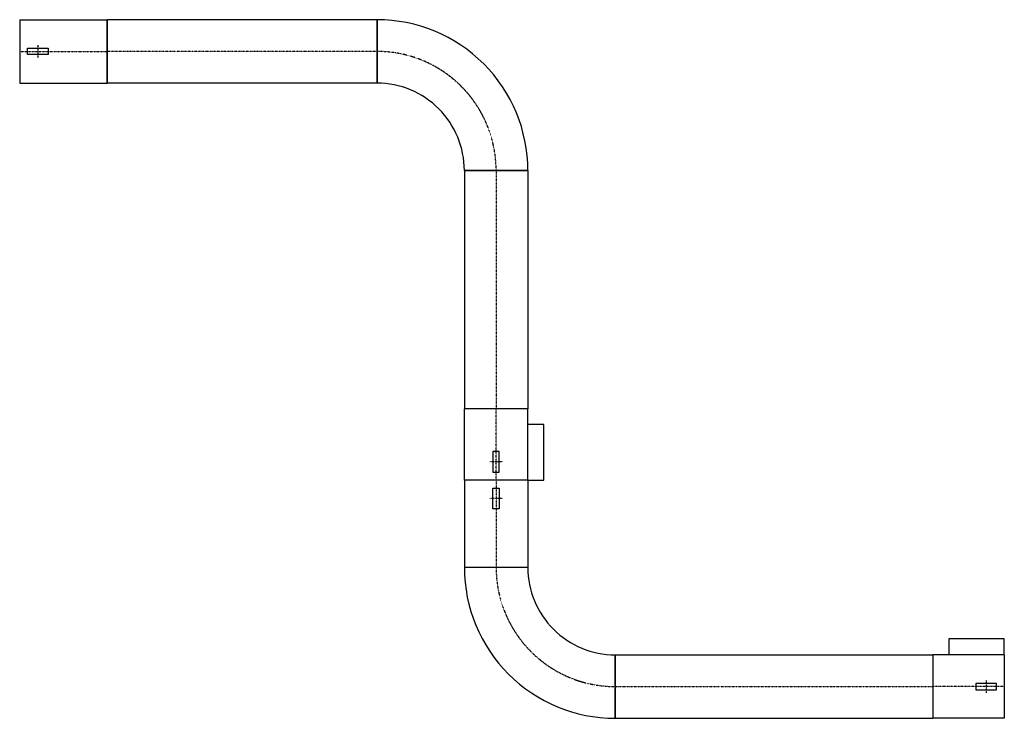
# Model space of a CAD drawing. Extents: x 0 to 6200, y -4200 to 200.
import ezdxf

# ---------------------------------------------------------------- set-up
doc = ezdxf.new("R2010")
doc.units = 0
doc.header["$MEASUREMENT"] = 0
doc.linetypes.add('DASHDOT', pattern=[1, 0.5, -0.25, 0, -0.25])
doc.layers.add('12', color=7, linetype='Continuous')

# ---------------------------------------------------------------- blocks, each defined once
blk = doc.blocks.new('Group2')
at = {"layer": '12', "color": 7, "linetype": 'Continuous'}
for p, q in [((0, 200), (0, -200)), ((0, 200), (550, 200)), ((550, 200), (550, -200)), ((0, -200), (550, -200))]:
    blk.add_line(p, q, dxfattribs=at)
at = {"layer": '12', "color": 3, "linetype": 'DASHDOT'}
for p, q in [((0, 0), (550, 0)), ((115, 40), (115, -40))]:
    blk.add_line(p, q, dxfattribs=at)
at = {"layer": '12', "color": 3, "linetype": 'Continuous'}
for p, q in [((50, 20), (180, 20)), ((50, -20), (50, 20)), ((180, 20), (180, -20)), ((180, -20), (50, -20))]:
    blk.add_line(p, q, dxfattribs=at)
blk = doc.blocks.new('B502#1')
at = {"layer": '12', "color": 7, "linetype": 'Continuous'}
for p, q in [((2250, 200), (550, 200)), ((550, -200), (550, 200)), ((2250, -200), (2250, 200)), ((2250, -200), (550, -200)), ((2800, -750), (2800, -2250)), ((3200, -750), (2800, -750)), ((3200, -750), (3200, -2250)), ((3200, -2250), (2800, -2250)), ((3750, -3800), (5750, -3800)), ((3750, -3800), (3750, -4200)), ((5750, -3800), (5750, -4200)), ((3750, -4200), (5750, -4200))]:
    blk.add_line(p, q, dxfattribs=at)
at = {"layer": '12', "color": 3, "linetype": 'DASHDOT'}
for p, q in [((2250, 0), (550, 0)), ((3000, -750), (3000, -2250)), ((3750, -4000), (5750, -4000))]:
    blk.add_line(p, q, dxfattribs=at)
blk = doc.blocks.new('Group8')
at = {"layer": '12', "color": 7, "linetype": 'Continuous'}
for p, q in [((2800, -2700), (2800, -2250)), ((3200, -2250), (2800, -2250)), ((3200, -2700), (3200, -2250)), ((3200, -2700), (2800, -2700))]:
    blk.add_line(p, q, dxfattribs=at)
at = {"layer": '12', "color": 3, "linetype": 'DASHDOT'}
for p, q in [((3000, -2700), (3000, -2250)), ((3040, -2585), (2960, -2585))]:
    blk.add_line(p, q, dxfattribs=at)
at = {"layer": '12', "color": 3, "linetype": 'Continuous'}
for p, q in [((3300, -2350), (3200, -2350)), ((3300, -2700), (3300, -2350)), ((2980, -2520), (2980, -2650)), ((3020, -2520), (2980, -2520)), ((3020, -2650), (3020, -2520)), ((2980, -2650), (3020, -2650)), ((3200, -2700), (3300, -2700))]:
    blk.add_line(p, q, dxfattribs=at)
blk = doc.blocks.new('Group10')
at = {"layer": '12', "color": 7, "linetype": 'Continuous'}
for p, q in [((2800, -2700), (2800, -3250)), ((3200, -2700), (2800, -2700)), ((3200, -2700), (3200, -3250)), ((3200, -3250), (2800, -3250))]:
    blk.add_line(p, q, dxfattribs=at)
at = {"layer": '12', "color": 3, "linetype": 'DASHDOT'}
for p, q in [((3000, -2700), (3000, -3250)), ((3040, -2815), (2960, -2815))]:
    blk.add_line(p, q, dxfattribs=at)
at = {"layer": '12', "color": 3, "linetype": 'Continuous'}
for p, q in [((2980, -2880), (2980, -2750)), ((2980, -2750), (3020, -2750)), ((3020, -2750), (3020, -2880)), ((3020, -2880), (2980, -2880))]:
    blk.add_line(p, q, dxfattribs=at)
blk = doc.blocks.new('B504#1')
at = {"layer": '12', "color": 7, "linetype": 'Continuous'}
for p, q in [((2250, 200), (2250, -200)), ((2800, -750), (3200, -750)), ((3200, -3250), (2800, -3250)), ((3750, -4200), (3750, -3800))]:
    blk.add_line(p, q, dxfattribs=at)
for centre, radius, start, end in [((2250, -750), 950, 0, 90.00001), ((2250, -750), 550, 0, 90.00001), ((3750, -3250), 950, 180, 270.00001), ((3750, -3250), 550, 180, 270.00001)]:
    blk.add_arc(centre, radius, start, end, dxfattribs=at)
at = {"layer": '12', "color": 3, "linetype": 'DASHDOT'}
for centre, start, end in [((2250, -750), 0, 90.00001), ((3750, -3250), 180, 270.00001)]:
    blk.add_arc(centre, 750, start, end, dxfattribs=at)
blk = doc.blocks.new('Group17')
at = {"layer": '12', "color": 3, "linetype": 'Continuous'}
for p, q in [((5850, -3700), (5850, -3800)), ((6200, -3700), (5850, -3700)), ((6200, -3800), (6200, -3700)), ((6020, -3980), (6020, -4020)), ((6150, -3980), (6020, -3980)), ((6020, -4020), (6150, -4020)), ((6150, -4020), (6150, -3980))]:
    blk.add_line(p, q, dxfattribs=at)
at = {"layer": '12', "color": 7, "linetype": 'Continuous'}
for p, q in [((6200, -3800), (5750, -3800)), ((5750, -3800), (5750, -4200)), ((6200, -3800), (6200, -4200)), ((6200, -4200), (5750, -4200))]:
    blk.add_line(p, q, dxfattribs=at)
at = {"layer": '12', "color": 3, "linetype": 'DASHDOT'}
for p, q in [((6085, -3960), (6085, -4040)), ((6200, -4000), (5750, -4000))]:
    blk.add_line(p, q, dxfattribs=at)

msp = doc.modelspace()

# ---------------------------------------------------------------- block references
for name in ['Group2', 'B502#1', 'B502#1', 'B502#1', 'B504#1', 'B504#1', 'Group8', 'Group10', 'Group17']:
    msp.add_blockref(name, (0, 0))

doc.saveas('drawing.dxf')
